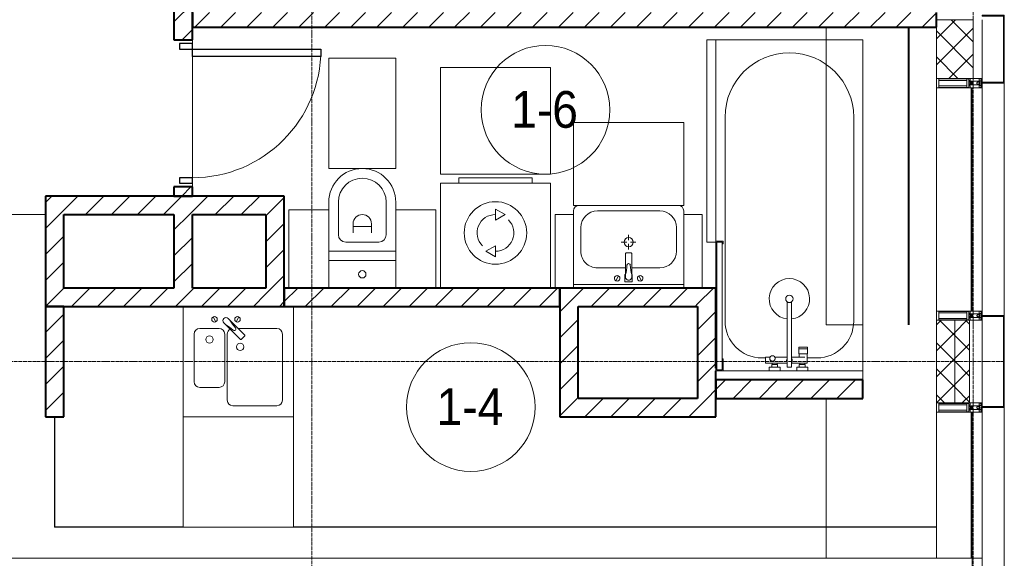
# Model space of a CAD drawing. Header units: millimetres. Extents: x 5617 to 110067, y 7718 to 195801.
# Tile 67 of 81: x 64073 to 69433, y 17730 to 20660. Entities that reach past the tile are written whole.
import ezdxf

# ---------------------------------------------------------------- set-up
doc = ezdxf.new("R2010")
doc.units = ezdxf.units.MM
for name, pattern in [('ADSK_Линия сетки', [25, 20, -2.5, 0, -2.5]), ('Линия сетки', [25, 20, -2.5, 0, -2.5]), ('Штрих_3_1_5_', [4.5, 3, -1.5]), ('Штриховая_ш3 п1_5', [4.5, 3, -1.5])]:
    doc.linetypes.add(name, pattern=pattern)
doc.layers.add('_Разделитель помещений_', color=4, linetype='Штриховая_ш3 п1_5', lineweight=40, true_color=0x00ffff)
for name, color, linetype, lineweight in [('Двери', 7, 'Continuous', 18), ('Импосты витража', 7, 'Continuous', 18), ('Колонны', 7, 'Continuous', 18), ('Марки помещений', 7, 'Continuous', 20), ('Мебель', 7, 'Continuous', 18), ('Оси', 7, 'Continuous', 9), ('Панели витража', 7, 'Continuous', 18), ('Перекрытия', 7, 'Continuous', 18), ('Сантехнические приборы', 7, 'Continuous', 18), ('Стены', 7, 'Continuous', 18), ('Стены разрез', 7, 'Continuous', 40), ('Стены штриховка', 7, 'Continuous', 40), ('Форма', 7, 'Continuous', 18), ('Электрооборудование', 7, 'Continuous', 18), ('Элементы узлов', 7, 'Continuous', 18)]:
    doc.layers.add(name, color=color, linetype=linetype, lineweight=lineweight)
doc.styles.add('Arial_3', font='arial.ttf', dxfattribs={"width": 0.9, "height": 200})
pattern_1 = [(45, (0, 0), (-70.71068, 70.71068), [])]
pattern_2 = [(45, (0, 0), (-70.71068, 70.71068), []), (135, (0, 0), (-70.71068, -70.71068), [])]

# ---------------------------------------------------------------- blocks, each defined once
blk = doc.blocks.new('MR_Ванна - Санузел с ванной_1800x800-V5-МКСС_К4_L14_48_300_')
at = {"layer": 'Сантехнические приборы', "color": 253, "true_color": 0xaaaaaa}
for p, q in [((900, 0), (-900, 0)), ((-900, 0), (-900, -800)), ((900, -300.2), (900, 0)), ((-480, -50), (630, -50)), ((830, -250), (830, -303.8)), ((780, -301.9), (770.9, -301.9)), ((770.9, -301.9), (770.9, -348.9)), ((807.5, -301.9), (780, -301.9)), ((780, -301.9), (780, -348.9)), ((780, -348.9), (780, -301.9)), ((807.5, -348.9), (807.5, -301.9)), ((858, -303.8), (807.5, -303.8)), ((807.5, -303.8), (807.5, -346.6)), ((826.3, -316.7), (826.3, -388.7)), ((858, -316.7), (858, -303.8)), ((858, -388.7), (858, -316.7)), ((866, -316.7), (858, -316.7)), ((858, -316.7), (858, -343.6)), ((880, -314), (866, -314)), ((866, -314), (866, -346)), ((866, -343.6), (866, -316.7)), ((900, -300.2), (880, -300.2)), ((880, -300.2), (880, -360)), ((880, -346), (880, -314)), ((900, -360), (900, -300.2)), ((770.9, -348.9), (780, -348.9)), ((780, -348.9), (807.5, -348.9)), ((807.5, -346.6), (826.3, -346.6)), ((858, -343.6), (866, -343.6)), ((866, -346), (880, -346)), ((880, -360), (900, -360)), ((900, -450), (900, -360)), ((880, -388.7), (524.9, -388.7)), ((524.9, -411.3), (880, -411.3)), ((826.3, -411.3), (826.3, -478.7)), ((858, -529.1), (858, -411.3)), ((880, -411.3), (880, -388.7)), ((858, -466.4), (858, -493.3)), ((866, -466.4), (858, -466.4)), ((866, -464), (866, -496)), ((880, -464), (866, -464)), ((866, -493.3), (866, -466.4)), ((880, -450), (880, -509.8)), ((900, -450), (880, -450)), ((880, -496), (880, -464)), ((900, -509.8), (900, -450)), ((826.3, -505.7), (826.3, -529.1)), ((826.3, -529.1), (858, -529.1)), ((830, -529.1), (830, -550)), ((858, -493.3), (866, -493.3)), ((866, -496), (880, -496)), ((880, -509.8), (900, -509.8)), ((900, -760), (900, -509.8)), ((630, -750), (-480, -750)), ((195, -760), (195, -800.1)), ((210, -760), (195, -760)), ((195, -800.1), (210, -800.1)), ((200, -795.1), (200, -765)), ((200, -765), (210, -765)), ((895, -765), (200, -765)), ((200, -765), (200, -795.1)), ((210, -795.1), (200, -795.1)), ((200, -795.1), (895, -795.1)), ((210, -765), (210, -760)), ((210, -800.1), (210, -795.1)), ((210, -800), (450, -800)), ((900, -760), (835, -760)), ((835, -760), (835, -765)), ((835, -765), (895, -765)), ((895, -795.1), (885, -795.1)), ((885, -795.1), (885, -800)), ((885, -800), (900, -800)), ((895, -765), (895, -795.1)), ((895, -795.1), (895, -765)), ((900, -800), (900, -760))]:
    blk.add_line(p, q, dxfattribs=at)
for centre, radius, start, end in [((-480, -400), 350, 90, 270), ((630, -250), 200, 360, 90), ((508.5, -400), 110, 5.916, 354.084), ((508.5, -400), 20, 90, 270), ((508.5, -400), 20, 270, 90), ((508.5, -400), 20, 325.4667, 34.5333), ((843.9, -400), 15.5, 47.0093, 132.9907), ((843.9, -400), 15.5, 227.0093, 312.9907), ((832.8, -492.2), 15, 90, 270), ((832.8, -492.2), 15, 244.0483, 115.9517), ((832.8, -492.2), 15, 270, 90), ((630, -550), 200, 270, 360)]:
    blk.add_arc(centre, radius, start, end, dxfattribs=at)
blk = doc.blocks.new('MR_Зона обслуживания - MR_Зона обслуживания-2638725-МКСС_К4_L14_48_300_')
at = {"layer": 'Мебель', "lineweight": 9}
for p, q in [((545.1, 0), (-550, 0)), ((-550, 0), (-550, -50)), ((-550, -50), (550, -50)), ((550, -50), (550, -0.1))]:
    blk.add_line(p, q, dxfattribs=at)
blk = doc.blocks.new('MR_Унитаз напольный - Санузел с ванной-V6-МКСС_К4_L14_48_300_')
at = {"layer": 'Сантехнические приборы', "color": 253, "true_color": 0xaaaaaa}
for p, q in [((-182.5, 0), (-182.5, 267.5)), ((-130, 267.5), (-130, 90)), ((130, 90), (130, 267.5)), ((182.5, 267.5), (182.5, 0)), ((-50, 150), (-50, 100)), ((-50, 135), (50, 135)), ((50, 100), (50, 150)), ((182.5, 0), (-182.5, 0)), ((-182.5, -50), (-182.5, 0)), ((-182.5, 0), (182.5, 0)), ((-90, 50), (90, 50)), ((182.5, 0), (182.5, -50)), ((-182.5, -50), (182.5, -50)), ((-182.5, -200), (-182.5, -50)), ((182.5, -50), (-182.5, -50)), ((182.5, -50), (182.5, -200))]:
    blk.add_line(p, q, dxfattribs=at)
for centre, radius, start, end in [((0, 267.5), 182.5, 0, 180), ((0, 267.5), 130, 360, 180), ((0, 150), 50, 360, 180), ((-90, 90), 40, 180, 270), ((90, 90), 40, 270, 360), ((0, -125), 20, 360, 180), ((0, -125), 20, 180, 360)]:
    blk.add_arc(centre, radius, start, end, dxfattribs=at)
blk = doc.blocks.new('MR_Зона обслуживания - MR_Зона обслуживания-V7-МКСС_К4_L14_48_300_')
at = {"layer": 'Мебель', "lineweight": 9}
for p, q in [((182.5, 600), (-182.5, 600)), ((-182.5, 600), (-182.5, 0)), ((182.5, 0), (182.5, 600)), ((-182.5, 0), (182.5, 0))]:
    blk.add_line(p, q, dxfattribs=at)
blk = doc.blocks.new('MR_Зона обслуживания - MR_Зона обслуживания-V8-МКСС_К4_L14_48_300_')
at = {"layer": 'Мебель', "lineweight": 9}
for p, q in [((108.75, 425), (-108.75, 425)), ((108.75, 0), (108.75, 425))]:
    blk.add_line(p, q, dxfattribs=at)
blk = doc.blocks.new('MR_Зона обслуживания - MR_Зона обслуживания-V9-МКСС_К4_L14_48_300_')
at = {"layer": 'Мебель', "lineweight": 9}
for p, q in [((108.75, 425), (-108.75, 425)), ((-108.75, 425), (-108.75, 0))]:
    blk.add_line(p, q, dxfattribs=at)
blk = doc.blocks.new('MR_Стиральная машина - Стиральная машина_600-V10-МКСС_К4_L14_48_300_')
at = {"layer": 'Электрооборудование', "color": 253, "true_color": 0xaaaaaa}
for p, q in [((-200, 600), (200, 600)), ((-200, 570), (-200, 600)), ((200, 600), (200, 570)), ((-300, 570), (300, 570)), ((-300, 0), (-300, 570)), ((300, 570), (300, 0)), ((0, 430), (52, 400)), ((0, 370), (0, 430)), ((52, 400), (0, 370)), ((-52, 200), (0, 230)), ((0, 230), (0, 170)), ((0, 170), (-52, 200))]:
    blk.add_line(p, q, dxfattribs=at)
for radius, start, end in [(170, 0, 180), (100, 90, 225), (100, 270, 45), (170, 180, 0)]:
    blk.add_arc((0, 300), radius, start, end, dxfattribs=at)
blk = doc.blocks.new('MR_Зона обслуживания - MR_Зона обслуживания-2638736-МКСС_К4_L14_48_300_')
at = {"layer": 'Мебель', "lineweight": 9}
for p, q in [((300, 580), (-300, 580)), ((-300, 580), (-300, 0)), ((300, 0), (300, 580)), ((-300, 0), (300, 0))]:
    blk.add_line(p, q, dxfattribs=at)
blk = doc.blocks.new('MR_Тумба-Умывальник с зеркалом - Тумба-умывальник_600-2515846-МКСС_К4_L14_48_300_')
at = {"layer": 'Сантехнические приборы', "color": 253, "true_color": 0xaaaaaa}
for p, q in [((-300, -20), (300, -20)), ((-69.7, -39.8), (-55.6, -66.3)), ((20, -33.1), (-20, -33.1)), ((-20, -33.1), (-20, -73.1)), ((20, -73.1), (20, -33.1)), ((69.7, -39.8), (55.6, -66.3)), ((-20, -73.1), (-17, -73.1)), ((-17, -60), (-17, -73.1)), ((-17, -73.1), (-17, -187.9)), ((17, -73.1), (17, -60)), ((17, -187.9), (17, -73.1)), ((17, -73.1), (20, -73.1)), ((-17, -110), (-170, -110)), ((170, -110), (17, -110)), ((-260, -200), (-260, -330)), ((-14, -190.9), (14, -190.9)), ((0, -210), (0, -240)), ((260, -330), (260, -200)), ((-10, -250), (-40, -250)), ((0, -290), (0, -260)), ((40, -250), (10, -250)), ((-300, -400), (-300, -420)), ((-170, -420), (170, -420)), ((300, -420), (300, -400))]:
    blk.add_line(p, q, dxfattribs=at)
for centre, radius, start, end in [((-62.7, -53.1), 15, 360, 180), ((-62.7, -53.1), 15, 180, 360), ((0, -60), 17, 360, 180), ((62.7, -53.1), 15, 360, 180), ((62.7, -53.1), 15, 180, 360), ((-217.6, -129.9), 208.5, 1.5946, 15.8177), ((217.6, -129.9), 208.5, 164.1823, 178.4054), ((-170, -200), 90, 90, 180), ((0, -124.1), 9.19, 180, 360), ((170, -200), 90, 360, 90), ((-14, -187.9), 3, 180, 270), ((-14, -187.9), 3, 195, 255), ((14, -187.9), 3, 270, 0), ((14, -187.9), 3, 285, 345), ((0, -250), 25, 0, 180), ((0, -250), 25, 180, 0), ((-170, -330), 90, 180, 270), ((170, -330), 90, 270, 360), ((-270, -420), 30, 180, 270), ((270, -420), 30, 270, 360)]:
    blk.add_arc(centre, radius, start, end, dxfattribs=at)
blk = doc.blocks.new('MR_Зона обслуживания - MR_Зона обслуживания-2638731-МКСС_К4_L14_48_300_')
at = {"layer": 'Мебель', "lineweight": 9}
for p, q in [((300, 0), (-300, 0)), ((-300, 0), (-300, -450)), ((300, -450), (300, 0)), ((-300, -450), (300, -450))]:
    blk.add_line(p, q, dxfattribs=at)
blk = doc.blocks.new('MR_Зона обслуживания - MR_Зона обслуживания-V2-МКСС_К4_L14_48_300_')
at = {"layer": 'Мебель', "lineweight": 9}
for p, q in [((-50, 0), (-50, -400)), ((50, -400), (50, 0)), ((-50, -400), (50, -400))]:
    blk.add_line(p, q, dxfattribs=at)
blk = doc.blocks.new('MR_Мойка - Кухонная мойка-2515860-МКСС_К4_L14_48_300_')
at = {"layer": 'Сантехнические приборы', "color": 253, "true_color": 0xaaaaaa}
for p, q in [((-300, 50), (-300, -550)), ((-300, 50), (-300, -550)), ((300, -550), (300, 50)), ((-136.7, -6.7), (-122.6, -33.3)), ((-79, -39), (-69.8, -48.2)), ((-69.8, -48.2), (11.4, -129.4)), ((-45.7, -24.2), (-55, -14.9)), ((35.5, -105.4), (-45.7, -24.2)), ((2.7, -6.7), (-11.4, -33.3)), ((-240, -100), (-240, -360)), ((-104, -70), (-210, -70)), ((-74, -360), (-74, -100)), ((-60, -100), (-60, -460)), ((210, -70), (0.1, -70)), ((240, -460), (240, -100)), ((15.7, -129.4), (35.5, -109.6)), ((-210, -390), (-104, -390)), ((-30, -490), (210, -490)), ((-300, -550), (300, -550))]:
    blk.add_line(p, q, dxfattribs=at)
for centre, radius, start, end in [((-129.7, -20), 15, 360, 180), ((-129.7, -20), 15, 180, 360), ((-67, -26.9), 17, 45, 225), ((-171.5, -230.2), 208.5, 46.5946, 60.8177), ((136.3, 77.5), 208.5, 209.1823, 223.4054), ((-4.3, -20), 15, 360, 180), ((-4.3, -20), 15, 180, 360), ((-210, -100), 30, 90, 180), ((-104, -100), 30, 360, 90), ((-30, -100), 30, 118.5511, 180), ((-21.7, -72.3), 9.19, 225, 45), ((33.3, -107.5), 3, 315, 45), ((33.3, -107.5), 3, 315, 45), ((210, -100), 30, 360, 90), ((-157, -130), 20, 360, 180), ((-157, -130), 20, 180, 360), ((10, -170), 20, 360, 180), ((13.5, -127.3), 3, 225, 315), ((13.5, -127.3), 3, 225, 315), ((10, -170), 20, 180, 360), ((-210, -360), 30, 180, 270), ((-104, -360), 30, 270, 360), ((-30, -460), 30, 180, 270), ((210, -460), 30, 270, 360)]:
    blk.add_arc(centre, radius, start, end, dxfattribs=at)
blk = doc.blocks.new('MR_Зона обслуживания - MR_Зона обслуживания-2638748-МКСС_К4_L14_48_300_')
at = {"layer": 'Мебель', "lineweight": 9}
for p, q in [((300, 0), (-300, 0)), ((-300, 0), (-300, -600)), ((300, -600), (300, 0)), ((-300, -600), (300, -600))]:
    blk.add_line(p, q, dxfattribs=at)
blk = doc.blocks.new('A_DOR_Door - Вн_3_Одинарная_800x2100-2978316-МКСС_К4_L14_48_300_')
at = {"layer": 'Двери', "color": 253, "lineweight": 30, "true_color": 0xaaaaaa}
for p, q in [((-350, 50), (-350, 750)), ((-350, 750), (-310, 750)), ((-350, 50), (-350, 750)), ((-310, 750), (-310, 50)), ((-380, 50), (-380, -20)), ((-350, 50), (-380, 50)), ((-310, 50), (-350, 50)), ((-350, -20), (-350, 50)), ((380, 50), (350, 50)), ((350, 50), (350, -20)), ((380, -20), (380, 50)), ((-380, -20), (-350, -20)), ((350, -20), (380, -20))]:
    blk.add_line(p, q, dxfattribs=at)
at = {"layer": 'Двери', "color": 254, "lineweight": 9, "true_color": 0xd4d4d4}
blk.add_arc((-350, 50), 700, 360, 90, dxfattribs=at)
blk = doc.blocks.new('135_SLK_K4_AR_rvt-1-МКСС_К4_L14_48_300_')
at = {"layer": 'Стены разрез', "lineweight": 9, "true_color": 0xaaaaaa}
h = blk.add_hatch(dxfattribs=at)
h.set_pattern_fill('FP_3', color=253, style=0, pattern_type=2)
h.set_pattern_definition(pattern_1)
h.paths.add_polyline_path([(132500, 19700), (132500, 19750), (132400, 19750), (132400, 19700)])
h.paths.add_polyline_path([(132500, 20550), (132500, 20750), (132400, 20750), (132400, 20550)])
h = blk.add_hatch(dxfattribs=at)
h.set_pattern_fill('FP_3', color=253, style=0, pattern_type=2)
h.set_pattern_definition(pattern_1)
h.paths.add_polyline_path([(136550, 20620), (136550, 20700), (132500, 20700), (132500, 20620), (135902.8, 20620)])
h = blk.add_hatch(dxfattribs=at)
h.set_pattern_fill('FP_3', color=253, style=0, pattern_type=2)
h.set_pattern_definition(pattern_1)
h.paths.add_polyline_path([(131700, 19100), (131800, 19100), (131800, 19700), (131700, 19700), (131700, 19368.1)])
h = blk.add_hatch(dxfattribs=at)
h.set_pattern_fill('FP_3', color=253, style=0, pattern_type=2)
h.set_pattern_definition(pattern_1)
h.paths.add_polyline_path([(132900, 19600), (132900, 19700), (131800, 19700), (131800, 19600), (132500, 19600)])
h = blk.add_hatch(dxfattribs=at)
h.set_pattern_fill('FP_3', color=253, style=0, pattern_type=2)
h.set_pattern_definition(pattern_1)
h.paths.add_polyline_path([(132900, 19100), (133000, 19100), (133000, 19700), (132900, 19700), (132900, 19200)])
h = blk.add_hatch(dxfattribs=at)
h.set_pattern_fill('FP_3', color=253, style=0, pattern_type=2)
h.set_pattern_definition(pattern_1)
h.paths.add_polyline_path([(132500, 19200), (132500, 19600), (132400, 19600), (132400, 19200)])
h = blk.add_hatch(dxfattribs=at)
h.set_pattern_fill('FP_3', color=253, style=0, pattern_type=2)
h.set_pattern_definition(pattern_1)
h.paths.add_polyline_path([(132900, 19100), (132900, 19200), (131800, 19200), (131800, 19100), (132633.1, 19100)])
h = blk.add_hatch(dxfattribs=at)
h.set_pattern_fill('FP_3', color=253, style=0, pattern_type=2)
h.set_pattern_definition(pattern_1)
h.paths.add_polyline_path([(134500, 19100), (134500, 19200), (133000, 19200), (133000, 19100), (133941, 19100)])
h = blk.add_hatch(dxfattribs=at)
h.set_pattern_fill('FP_3', color=253, style=0, pattern_type=2)
h.set_pattern_definition(pattern_1)
h.paths.add_polyline_path([(135250, 19100), (135248.9, 19200), (134500, 19200), (134500, 19100), (135248.9, 19100)])
h = blk.add_hatch(dxfattribs=at)
h.set_pattern_fill('FP_3', color=253, style=0, pattern_type=2)
h.set_pattern_definition(pattern_1)
h.paths.add_polyline_path([(135250, 18600), (135350, 18600), (135350, 19200), (135250, 19200), (135250, 18647.2)])
h = blk.add_hatch(dxfattribs=at)
h.set_pattern_fill('FP_3', color=253, style=0, pattern_type=2)
h.set_pattern_definition(pattern_1)
h.paths.add_polyline_path([(131800, 18500), (131800, 19100), (131700, 19100), (131700, 18500)])
h = blk.add_hatch(dxfattribs=at)
h.set_pattern_fill('FP_3', color=253, style=0, pattern_type=2)
h.set_pattern_definition(pattern_1)
h.paths.add_polyline_path([(134600, 18600), (134600, 19100), (134500, 19100), (134500, 18600), (134595, 18600)])
h = blk.add_hatch(dxfattribs=at)
h.set_pattern_fill('FP_3', color=253, style=0, pattern_type=2)
h.set_pattern_definition(pattern_1)
h.paths.add_polyline_path([(136150, 18600), (136150, 18700), (135350, 18700), (135350, 18600), (135902.8, 18600)])
h = blk.add_hatch(dxfattribs=at)
h.set_pattern_fill('FP_3', color=253, style=0, pattern_type=2)
h.set_pattern_definition(pattern_1)
h.paths.add_polyline_path([(135350, 18500), (135350, 18600), (134500, 18600), (134500, 18500), (135248.9, 18500)])
at = {"layer": '_Разделитель помещений_', "color": 131, "linetype": 'Штрих_3_1_5_', "true_color": 0xaaffff}
blk.add_line((136400, 19000), (136400, 20620), dxfattribs=at)
at = {"layer": 'Перекрытия', "color": 253, "true_color": 0xaaaaaa}
for p, q in [((135950, 19000), (135950, 20620)), ((132500, 20530), (132500, 20550)), ((132500, 20550), (132500, 20530)), ((132500, 19800), (132500, 20460)), ((132500, 20460), (132500, 19800)), ((132500, 19750), (132500, 19770)), ((132500, 19770), (132500, 19750)), ((131699.6, 18500), (131699.6, 19700)), ((136150, 19000), (135950, 19000)), ((136150, 18700), (136150, 19000)), ((135950, 17730), (135950, 18600))]:
    blk.add_line(p, q, dxfattribs=at)
at = {"layer": 'Стены', "color": 253, "true_color": 0xaaaaaa}
for p, q in [((129750, 19600.4), (131700, 19600.4)), ((131700, 19599.6), (129750, 19599.6)), ((131749.6, 17900.4), (131749.6, 18500)), ((131750.4, 18500), (131750.4, 17900.4)), ((131749.6, 17900.4), (131749.6, 17899.6)), ((136550, 17899.6), (131749.6, 17899.6)), ((131750.4, 17900.4), (132450, 17900.4)), ((133050, 17900.4), (136550, 17900.4)), ((136550, 17900.4), (135950, 17900.4)), ((135950, 17899.6), (136550, 17899.6))]:
    blk.add_line(p, q, dxfattribs=at)
at = {"layer": 'Стены разрез', "color": 253, "true_color": 0xaaaaaa}
for p, q in [((132400, 20750), (132400, 20550)), ((132500, 20550), (132500, 20750)), ((132500, 20700), (132500, 20620)), ((136550, 20620), (136550, 20700)), ((132500, 20620), (136550, 20620)), ((132400, 20550), (132500, 20550)), ((132400, 19750), (132400, 19700)), ((132500, 19750), (132400, 19750)), ((132500, 19700), (132500, 19750)), ((131700, 19700), (131700, 19100)), ((131800, 19700), (131700, 19700)), ((132900, 19700), (131800, 19700)), ((132400, 19700), (132500, 19700)), ((133000, 19700), (132900, 19700)), ((133000, 19100), (133000, 19700)), ((131800, 19200), (131800, 19600)), ((131800, 19600), (132400, 19600)), ((132400, 19600), (132400, 19200)), ((132500, 19600), (132900, 19600)), ((132500, 19200), (132500, 19600)), ((132900, 19600), (132900, 19200)), ((132400, 19200), (131800, 19200)), ((132900, 19200), (132500, 19200)), ((134500, 19200), (133000, 19200)), ((133000, 19200), (133000, 19100)), ((135250, 19200), (134500, 19200)), ((134500, 19200), (134500, 19100)), ((134500, 19100), (134500, 19200)), ((135350, 19200), (135250, 19200)), ((135350, 18765), (135350, 19200)), ((131700, 19100), (131800, 19100)), ((131700, 19100), (131700, 18500)), ((131800, 19100), (131700, 19100)), ((131800, 19100), (132900, 19100)), ((131800, 18500), (131800, 19100)), ((132900, 19100), (133000, 19100)), ((133000, 19100), (134500, 19100)), ((134500, 19100), (134500, 18600)), ((134600, 19100), (135250, 19100)), ((134600, 18600), (134600, 19100)), ((135250, 19100), (135250, 18600)), ((135350, 18600), (135350, 18750)), ((136150, 18700), (135350, 18700)), ((135350, 18700), (135350, 18600)), ((136150, 18600), (136150, 18700)), ((134500, 18600), (134500, 18500)), ((135250, 18600), (134600, 18600)), ((135350, 18600), (136150, 18600)), ((135350, 18500), (135350, 18600)), ((131700, 18500), (131800, 18500)), ((134500, 18500), (135350, 18500))]:
    blk.add_line(p, q, dxfattribs=at)
at = {"layer": 'Двери', "color": 253, "lineweight": 18, "true_color": 0xaaaaaa, "rotation": 270}
blk.add_blockref('A_DOR_Door - Вн_3_Одинарная_800x2100-2978316-МКСС_К4_L14_48_300_', (132450, 20150), dxfattribs=at)
at = {"layer": 'Мебель', "color": 253, "lineweight": 18, "true_color": 0xaaaaaa}
for name, p, rotation in [('MR_Зона обслуживания - MR_Зона обслуживания-2638725-МКСС_К4_L14_48_300_', (135350, 20000), 270), ('MR_Зона обслуживания - MR_Зона обслуживания-2638731-МКСС_К4_L14_48_300_', (134875, 19650), 180), ('MR_Зона обслуживания - MR_Зона обслуживания-V2-МКСС_К4_L14_48_300_', (134525, 19200), 180), ('MR_Зона обслуживания - MR_Зона обслуживания-V2-МКСС_К4_L14_48_300_', (135225, 19200), 180)]:
    blk.add_blockref(name, p, dxfattribs=dict(at, rotation=rotation))
for name, p in [('MR_Зона обслуживания - MR_Зона обслуживания-V7-МКСС_К4_L14_48_300_', (133425, 19850)), ('MR_Зона обслуживания - MR_Зона обслуживания-2638736-МКСС_К4_L14_48_300_', (134150, 19820)), ('MR_Зона обслуживания - MR_Зона обслуживания-V9-МКСС_К4_L14_48_300_', (133133.8, 19200)), ('MR_Зона обслуживания - MR_Зона обслуживания-V8-МКСС_К4_L14_48_300_', (133716.3, 19200)), ('MR_Зона обслуживания - MR_Зона обслуживания-2638748-МКСС_К4_L14_48_300_', (132750, 18500))]:
    blk.add_blockref(name, p, dxfattribs=at)
at = {"layer": 'Сантехнические приборы', "color": 253, "lineweight": 18, "true_color": 0xaaaaaa}
for name, p, rotation in [('MR_Ванна - Санузел с ванной_1800x800-V5-МКСС_К4_L14_48_300_', (136150, 19650), 270), ('MR_Тумба-Умывальник с зеркалом - Тумба-умывальник_600-2515846-МКСС_К4_L14_48_300_', (134875, 19200), 180)]:
    blk.add_blockref(name, p, dxfattribs=dict(at, rotation=rotation))
for name, p in [('MR_Унитаз напольный - Санузел с ванной-V6-МКСС_К4_L14_48_300_', (133425, 19400)), ('MR_Мойка - Кухонная мойка-2515860-МКСС_К4_L14_48_300_', (132750, 19050))]:
    blk.add_blockref(name, p, dxfattribs=at)
at = {"layer": 'Электрооборудование', "color": 253, "lineweight": 18, "true_color": 0xaaaaaa}
blk.add_blockref('MR_Стиральная машина - Стиральная машина_600-V10-МКСС_К4_L14_48_300_', (134150, 19200), dxfattribs=at)
blk = doc.blocks.new('A_OGR_PAN_Отлив - A_OGR_PAN_Отлив-6070778-МКСС_К4_L14_48_300_')
at = {"layer": 'Колонны', "color": 253, "lineweight": 5, "true_color": 0xaaaaaa}
blk.add_line((632.5, 120), (-632.5, 120), dxfattribs=at)
blk = doc.blocks.new('A_SLK_PAN_Type1 - Прямой тип панели-6537249-МКСС_К4_L14_48_300_')
at = {"layer": 'Колонны', "lineweight": 5}
for p, q in [((-250, 120), (250, 120)), ((-250, 0), (-250, 120)), ((-245, 115), (-245, 0)), ((245, 115), (-245, 115)), ((245, 0), (245, 115)), ((250, 120), (250, 0)), ((-245, 0), (-250, 0)), ((250, 0), (245, 0))]:
    blk.add_line(p, q, dxfattribs=at)
blk = doc.blocks.new('A_SLK_PAN_Type1 - Прямой тип панели-6537250-МКСС_К4_L14_48_300_')
at = {"layer": 'Колонны', "lineweight": 5}
for p, q in [((-185, 120), (185, 120)), ((-185, 0), (-185, 120)), ((-180, 115), (-180, 0)), ((180, 115), (-180, 115)), ((180, 0), (180, 115)), ((185, 120), (185, 0)), ((-180, 0), (-185, 0)), ((185, 0), (180, 0))]:
    blk.add_line(p, q, dxfattribs=at)
blk = doc.blocks.new('System Panel - A_PAN_Glass-7206486-МКСС_К4_L14_48_300_')
at = {"layer": 'Панели витража', "color": 253, "lineweight": 5, "true_color": 0xaaaaaa}
for p, q in [((607.5, 0), (-607.5, 0)), ((-607.5, 0), (-607.5, -55)), ((607.5, -55), (607.5, 0)), ((-607.5, -55), (607.5, -55))]:
    blk.add_line(p, q, dxfattribs=at)
blk = doc.blocks.new('Rectangular Mullion - 50Wx250H-2623690-МКСС_К4_L14_48_300_')
at = {"layer": 'Элементы узлов', "color": 253, "lineweight": 5, "true_color": 0xaaaaaa}
for p, q in [((-25, 65.2), (-25, 250)), ((-25, 250), (0, 250)), ((-23, 237.3), (0, 237.3)), ((-23, 237.3), (-23, 73.6)), ((-14.9, 84), (-14.9, 237.3)), ((25, 250), (0, 250)), ((23, 237.3), (0, 237.3)), ((14.9, 84), (14.9, 237.3)), ((23, 237.3), (23, 73.6)), ((25, 65.2), (25, 250)), ((-14, 65.2), (-25, 65.2)), ((0, 84), (-23, 84)), ((-0.5, 73.6), (-23, 73.6)), ((-14, 71.3), (-14, 65.2)), ((-10, 71.3), (-14, 71.3)), ((-10, 53), (-10, 71.3)), ((-8.7, 53), (-7, 54.7)), ((-7, 65.2), (-5.9, 67.3)), ((-7, 65.2), (-7, 54.7)), ((-4.1, 67.3), (-5.9, 67.3)), ((-4.1, 67.3), (-2.9, 65.1)), ((-2.9, 65.1), (-2.9, 54.6)), ((-1.3, 53), (-2.9, 54.6)), ((0, 84), (23, 84)), ((0.5, 73.6), (23, 73.6)), ((1.3, 53), (2.9, 54.6)), ((4.1, 67.3), (2.9, 65.1)), ((2.9, 65.1), (2.9, 54.6)), ((4.1, 67.3), (5.9, 67.3)), ((7, 65.2), (5.9, 67.3)), ((7, 65.2), (7, 54.7)), ((8.7, 53), (7, 54.7)), ((10, 71.3), (14, 71.3)), ((10, 53), (10, 71.3)), ((14, 71.3), (14, 65.2)), ((14, 65.2), (25, 65.2)), ((-23.8, 14.6), (-25, 14.2)), ((-25, 0), (-25, 14.2)), ((-22.3, 17), (-23.8, 17)), ((-23.8, 17), (-23.8, 14.6)), ((-22.5, 10.6), (-23.8, 14.6)), ((-22.5, 10.6), (-23.7, 9.9)), ((-23.7, 1.3), (-23.7, 9.9)), ((-23.7, 1.3), (-11.8, 1.3)), ((-23.2, 10.2), (-22.5, 8)), ((-22.5, 8), (-22.5, 4.5)), ((-21.3, 4.5), (-22.5, 4.5)), ((-22.3, 17), (-22.3, 16)), ((-22.3, 16), (-21.3, 16)), ((-19, 17.6), (-21.3, 16)), ((-21.3, 4.5), (-21.3, 6.5)), ((-21.3, 6.5), (-14.2, 6.5)), ((-18.4, 16.6), (-19, 17.6)), ((-7.4, 16.6), (-18.4, 16.6)), ((-14.2, 6.5), (-14.2, 4.5)), ((-13.2, 4.5), (-14.2, 4.5)), ((-13.2, 4.5), (-12.2, 7.2)), ((-12.7, 7.6), (-11.3, 11.4)), ((-12.7, 7.6), (-11.8, 6.9)), ((-12.2, 9), (-12.2, 14.8)), ((-12.2, 14.8), (0, 14.8)), ((-11.8, 1.3), (-11.8, 6.9)), ((-10.5, 11.2), (-11.3, 11.4)), ((-10.5, 1.5), (-10.5, 11.2)), ((-4.8, 1.5), (-10.5, 1.5)), ((-8.7, 53), (-10, 53)), ((-10, 53), (-10, 17)), ((-10, 17), (-7.5, 17)), ((-8.5, 23), (-1.5, 30)), ((-8.5, 18.5), (-8.5, 23)), ((-7.5, 18.5), (-8.5, 18.5)), ((-7.5, 17), (-7.5, 18.5)), ((-7.4, 18), (-7.4, 16.6)), ((-2.6, 18), (-7.4, 18)), ((0, 8), (-4.8, 8)), ((-4.8, 1.5), (-4.8, 8)), ((-2.6, 18), (-2.6, 16.8)), ((-2.6, 16.8), (0, 16.8)), ((-1.5, 30), (0, 30)), ((0, 53), (-1.3, 53)), ((0, 53), (1.3, 53)), ((1.5, 30), (0, 30)), ((2.6, 16.8), (0, 16.8)), ((0, 14.8), (0, 16.8)), ((0, 14.8), (0, 16.8)), ((12.2, 14.8), (0, 14.8)), ((0, 0), (0, 8)), ((0, 8), (4.8, 8)), ((0, 0), (0, 8)), ((8.5, 23), (1.5, 30)), ((2.6, 18), (2.6, 16.8)), ((2.6, 18), (7.4, 18)), ((4.8, 1.5), (4.8, 8)), ((4.8, 1.5), (10.5, 1.5)), ((7.4, 18), (7.4, 16.6)), ((7.4, 16.6), (18.4, 16.6)), ((7.5, 18.5), (8.5, 18.5)), ((7.5, 17), (7.5, 18.5)), ((10, 17), (7.5, 17)), ((8.5, 18.5), (8.5, 23)), ((8.7, 53), (10, 53)), ((10, 53), (10, 17)), ((10.5, 11.2), (11.3, 11.4)), ((10.5, 1.5), (10.5, 11.2)), ((12.7, 7.6), (11.3, 11.4)), ((12.7, 7.6), (11.8, 6.9)), ((11.8, 1.3), (11.8, 6.9)), ((23.7, 1.3), (11.8, 1.3)), ((12.2, 9), (12.2, 14.8)), ((13.2, 4.5), (12.2, 7.2)), ((13.2, 4.5), (14.2, 4.5)), ((21.3, 6.5), (14.2, 6.5)), ((14.2, 6.5), (14.2, 4.5)), ((18.4, 16.6), (19, 17.6)), ((19, 17.6), (21.3, 16)), ((22.3, 16), (21.3, 16)), ((21.3, 4.5), (21.3, 6.5)), ((21.3, 4.5), (22.5, 4.5)), ((22.3, 17), (22.3, 16)), ((22.3, 17), (23.8, 17)), ((22.5, 10.6), (23.8, 14.6)), ((22.5, 10.6), (23.7, 9.9)), ((23.2, 10.2), (22.5, 8)), ((22.5, 8), (22.5, 4.5)), ((23.7, 1.3), (23.7, 9.9)), ((23.8, 17), (23.8, 14.6)), ((23.8, 14.6), (25, 14.2)), ((25, 0), (25, 14.2)), ((-25, 0), (0, 0)), ((25, 0), (0, 0))]:
    blk.add_line(p, q, dxfattribs=at)
for centre, start, end in [((-0.5, 73.1), 360, 90), ((0.5, 73.1), 90, 180)]:
    blk.add_arc(centre, 0.5, start, end, dxfattribs=at)
blk = doc.blocks.new('Rectangular Mullion - R_StandardFrame_50Wx250H-V85-МКСС_К4_L14_48_300_')
at = {"layer": 'Импосты витража', "color": 253, "lineweight": 5, "true_color": 0xaaaaaa}
for p, q in [((-25, 0), (-25, 250)), ((-25, 250), (25, 250)), ((25, 250), (25, 0)), ((-5, 0), (-25, 0)), ((25, 0), (0, 0))]:
    blk.add_line(p, q, dxfattribs=at)
blk = doc.blocks.new('Rectangular Mullion - R_StandardFrame_50Wx250H-V86-МКСС_К4_L14_48_300_')
at = {"layer": 'Импосты витража', "color": 253, "lineweight": 5, "true_color": 0xaaaaaa}
for p, q in [((-25, 0), (-25, 250)), ((-25, 250), (25, 250)), ((25, 250), (25, 0)), ((0, 0), (-25, 0)), ((25, 0), (5, 0))]:
    blk.add_line(p, q, dxfattribs=at)
blk = doc.blocks.new('Rectangular Mullion - R_StandardFrame_50Wx250H-5836679-МКСС_К4_L14_48_300_')
at = {"layer": 'Импосты витража', "color": 253, "lineweight": 5, "true_color": 0xaaaaaa}
blk.add_line((136800, 31560), (136800, 31240), dxfattribs=at)
blk = doc.blocks.new('Rectangular Mullion - R_InvisibleFrame_50Wx250H-5922965-МКСС_К4_L14_48_300_')
at = {"layer": 'Импосты витража', "color": 253, "lineweight": 5, "true_color": 0xaaaaaa}
for p, q in [((136550, 31190), (136550, 29975)), ((136740, 31190), (136740, 29975))]:
    blk.add_line(p, q, dxfattribs=at)
blk = doc.blocks.new('Rectangular Mullion - R_StandardFrame_50Wx250H-4880548-МКСС_К4_L14_48_300_')
at = {"layer": 'Импосты витража', "color": 253, "lineweight": 5, "true_color": 0xaaaaaa}
blk.add_line((136800, 29925), (136800, 29475), dxfattribs=at)
blk = doc.blocks.new('Rectangular Mullion - R_InvisibleFrame_50Wx250H-7206480-МКСС_К4_L14_48_300_')
at = {"layer": 'Импосты витража', "color": 253, "lineweight": 5, "true_color": 0xaaaaaa}
for p, q in [((136550, 18525), (136550, 17730)), ((136740, 18525), (136740, 17730))]:
    blk.add_line(p, q, dxfattribs=at)
blk = doc.blocks.new('135_SLK_K4_AR_FCD_rvt-1-МКСС_К4_L14_48_300_')
at = {"layer": 'Стены разрез', "lineweight": 5, "true_color": 0xaaaaaa}
h = blk.add_hatch(dxfattribs=at)
h.set_pattern_fill('FP_4', color=253, style=0, pattern_type=2)
h.set_pattern_definition(pattern_2)
h.paths.add_polyline_path([(136750, 20340), (136750, 20660), (136550, 20660), (136550, 20340)])
h = blk.add_hatch(dxfattribs=at)
h.set_pattern_fill('FP_4', color=253, style=0, pattern_type=2)
h.set_pattern_definition(pattern_2)
h.paths.add_polyline_path([(136550, 18575), (136650, 18575), (136650, 19025), (136550, 19025)])
h = blk.add_hatch(dxfattribs=at)
h.set_pattern_fill('FP_4', color=253, style=0, pattern_type=2)
h.set_pattern_definition(pattern_2)
h.paths.add_polyline_path([(136730, 18575), (136730, 19025), (136650, 19025), (136650, 18575)])
at = {"layer": 'Стены разрез', "color": 253, "lineweight": 9, "true_color": 0xaaaaaa}
for p, q in [((136550, 20660), (136550, 20340)), ((136750, 20660), (136550, 20660)), ((136750, 20340), (136750, 20660)), ((136550, 20340), (136750, 20340)), ((136550, 19025), (136550, 18575)), ((136730, 19025), (136550, 19025)), ((136730, 18575), (136730, 19025)), ((136550, 18575), (136730, 18575))]:
    blk.add_line(p, q, dxfattribs=at)
at = {"layer": 'Стены штриховка', "color": 253, "lineweight": 9, "true_color": 0xaaaaaa}
blk.add_line((136650, 18575), (136650, 19025), dxfattribs=at)
at = {"layer": 'Форма', "color": 253, "lineweight": 9, "true_color": 0xaaaaaa}
blk.add_line((136800, 17730), (98717.9, 17730), dxfattribs=at)
at = {"layer": 'Импосты витража', "color": 253, "lineweight": 5, "true_color": 0xaaaaaa}
for name, p in [('Rectangular Mullion - R_StandardFrame_50Wx250H-5836679-МКСС_К4_L14_48_300_', (0, -10900)), ('Rectangular Mullion - R_InvisibleFrame_50Wx250H-5922965-МКСС_К4_L14_48_300_', (0, -10900)), ('Rectangular Mullion - R_StandardFrame_50Wx250H-4880548-МКСС_К4_L14_48_300_', (0, -10900)), ('Rectangular Mullion - R_InvisibleFrame_50Wx250H-7206480-МКСС_К4_L14_48_300_', (0, 0))]:
    blk.add_blockref(name, p, dxfattribs=at)
at = {"layer": 'Импосты витража', "color": 253, "lineweight": 5, "true_color": 0xaaaaaa, "extrusion": (0, 0, -1), "rotation": 270}
for name, p in [('Rectangular Mullion - 50Wx250H-2623690-МКСС_К4_L14_48_300_', (-136800, 20315)), ('Rectangular Mullion - R_StandardFrame_50Wx250H-V85-МКСС_К4_L14_48_300_', (-136800, 20315)), ('Rectangular Mullion - 50Wx250H-2623690-МКСС_К4_L14_48_300_', (-136800, 19050)), ('Rectangular Mullion - R_StandardFrame_50Wx250H-V86-МКСС_К4_L14_48_300_', (-136800, 19050)), ('Rectangular Mullion - 50Wx250H-2623690-МКСС_К4_L14_48_300_', (-136800, 18550)), ('Rectangular Mullion - R_StandardFrame_50Wx250H-V85-МКСС_К4_L14_48_300_', (-136800, 18550))]:
    blk.add_blockref(name, p, dxfattribs=at)
at = {"layer": 'Колонны', "color": 253, "lineweight": 5, "true_color": 0xaaaaaa}
for name, p, rotation in [('A_SLK_PAN_Type1 - Прямой тип панели-6537250-МКСС_К4_L14_48_300_', (136800, 20500), 269.9999999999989), ('A_OGR_PAN_Отлив - A_OGR_PAN_Отлив-6070778-МКСС_К4_L14_48_300_', (136800, 19682.5), 269.9999999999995), ('A_SLK_PAN_Type1 - Прямой тип панели-6537249-МКСС_К4_L14_48_300_', (136800, 18800), 269.9999999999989), ('A_OGR_PAN_Отлив - A_OGR_PAN_Отлив-6070778-МКСС_К4_L14_48_300_', (136800, 17917.5), 269.9999999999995)]:
    blk.add_blockref(name, p, dxfattribs=dict(at, rotation=rotation))
at = {"layer": 'Панели витража', "color": 253, "lineweight": 5, "true_color": 0xaaaaaa, "rotation": 270}
for p in [(136800, 19682.5), (136800, 17917.5)]:
    blk.add_blockref('System Panel - A_PAN_Glass-7206486-МКСС_К4_L14_48_300_', p, dxfattribs=at)
blk = doc.blocks.new('050_Марка_Помещение - Номер-620969-МКСС_К4_L14_48_300_')
at = {"layer": 'Марки помещений'}
blk.add_circle((0, 0), 3.5, dxfattribs=at)

msp = doc.modelspace()

# ---------------------------------------------------------------- linework, layer by layer
at = {"layer": 'Оси', "linetype": 'Линия сетки'}
for p, q in [((65662.7, 12025.7), (65662.7, 33150)), ((69262.7, 12025.7), (69262.7, 33150))]:
    msp.add_line(p, q, dxfattribs=at)
at = {"layer": 'Оси', "linetype": 'ADSK_Линия сетки'}
msp.add_line((69432.7, 18800), (25313.5, 18800), dxfattribs=at)

# ---------------------------------------------------------------- block references
at = {"lineweight": 5}
for name in ['135_SLK_K4_AR_FCD_rvt-1-МКСС_К4_L14_48_300_', '135_SLK_K4_AR_rvt-1-МКСС_К4_L14_48_300_']:
    msp.add_blockref(name, (-67487.3, 0), dxfattribs=at)
at = {"layer": 'Марки помещений', "xscale": 99.99999999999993, "yscale": 99.99999999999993, "zscale": 99.99999999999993}
for p in [(66934.7, 20170.1), (66529, 18552.9)]:
    msp.add_blockref('050_Марка_Помещение - Номер-620969-МКСС_К4_L14_48_300_', p, dxfattribs=at)

# ---------------------------------------------------------------- texts
at = {"layer": 'Марки помещений', "lineweight": 9, "char_height": 200, "width": 447.342, "attachment_point": 1, "style": 'Arial_3'}
for s, insert in [('1-6', (66748.2, 20271.9)), ('1-4', (66342.5, 18654.6))]:
    msp.add_mtext(s, dxfattribs=dict(at, insert=insert))

doc.saveas('drawing.dxf')
